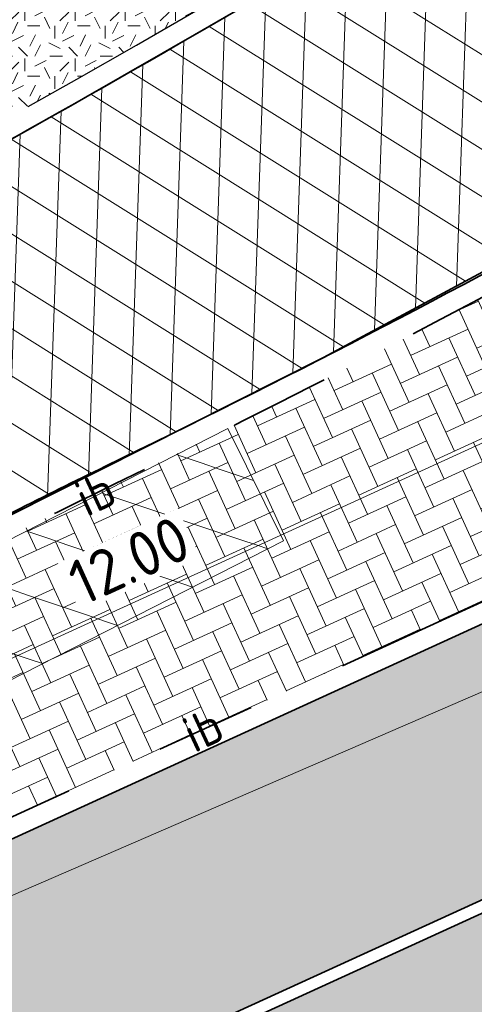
# Model space of a CAD drawing. Header units: metres. Extents: x 195696 to 514079, y 327475 to 328989.
# Tile 84 of 256: x 196034.7 to 196039.23, y 327666.05 to 327675.86. Entities that reach past the tile are written whole.
import ezdxf
from ezdxf.enums import TextEntityAlignment as Align

# ---------------------------------------------------------------- set-up
doc = ezdxf.new("R2010")
doc.units = ezdxf.units.M
for name, pattern in [('VH-RIJWIELPADBAND', [20, 8, -2, 2, -2, 0, -2, 2, -2]), ('VH-TROTTOIRBAND', [15, 5, -2, 2, -2, 2, -2]), ('VH-TROTTOIRBAND_180-200', [20, 10, -2, 2, -2, 2, -2])]:
    doc.linetypes.add(name, pattern=pattern)
for name, color, linetype, lineweight in [('B-WE-RI-GWA-G', 30, 'Continuous', 18), ('N-WE-GR-GRAS-A-250', 62, 'Continuous', 18), ('N-WE-VH-GESLOTENVERHARDING-A-200', 252, 'Continuous', 18), ('N-WE-VH-KANTOPSLUITING_RIJWIELPADBAND_40 120_250-G', 1, 'VH-RIJWIELPADBAND', 35), ('N-WE-VH-KANTOPSLUITING_TROTTOIRBAND_180 200_250-G', 6, 'VH-TROTTOIRBAND_180-200', 25), ('N-WE-VH-KANTOPSLUITING_TROTTOIRBAND_180 200_250_INRITBAND-G', 6, 'VH-TROTTOIRBAND', 35), ('N-WE-VH-KANTOPSLUITING_VOORKANTBAND-G', 2, 'Continuous', 35), ('N-WE-VH-KANTVERHARDING-G', 5, 'Continuous', 35), ('N-WE-VH-OPENVERHARDING_BETONSTRAATSTEEN_ANTRACIET-A', 250, 'Continuous', 18), ('N-WE-VH-OPENVERHARDING_BETONSTRAATSTEEN_ROOD-A', 13, 'Continuous', 18), ('N-WE-VH-TEGEL-A', 252, 'Continuous', 18), ('N-WE-VH-TEGEL_ANTRACIET-A-200', 250, 'Continuous', 18), ('X-XX-AL-M', 6, 'Continuous', 18), ('X-XX-AL-VERWIJZING-S-250', 7, 'Continuous', 18)]:
    doc.layers.add(name, color=color, linetype=linetype, lineweight=lineweight)
doc.styles.add('NLCS-ISO', font='NLCS-ISO.ttf')
doc.styles.add('NLCS-ISO-M250-T18', font='NLCS-ISO.ttf', dxfattribs={"height": 0.45})
doc.dimstyles.new('NLCS-M250-T18-PIJL_L2_H2', dxfattribs={"dimscale": 0.25, "dimtxt": 2.5, "dimasz": 1.8, "dimexe": 2, "dimexo": 2, "dimgap": 0.7, "dimtad": 1, "dimzin": 0, "dimdsep": 46, "dimtxsty": 'NLCS-ISO-M250-T18', "dimcen": 0, "dimdle": 2, "dimclrd": 256, "dimclre": 256, "dimclrt": 7, "dimazin": 0, "dimtfac": 1, "dimtdec": 3, "dimtofl": 0, "dimtmove": 0, "dimatfit": 3, "dimfxl": 2, "dimfxlon": 1, "dimtfillclr": 256, "dimtolj": 1, "dimtzin": 0, "dimlwd": -1, "dimlwe": -1, "dimarcsym": 0})
pattern_1 = [(87.99999999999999, (0, 0), (-0.3997563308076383, 0.01395979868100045), []), (148, (0, 0), (-0.2119677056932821, -0.3392192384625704), [])]

# ---------------------------------------------------------------- blocks, each defined once
blk = doc.blocks.new('SAL-VERWIJZING_TEKST-SO')
at = {"color": 0, "linetype": 'ByBlock', "lineweight": -2, "style": 'NLCS-ISO'}
blk.add_attdef('TEKST', text='', height=1.8, dxfattribs=at).set_placement((0, 0), align=Align.MIDDLE_CENTER)
blk = doc.blocks.new('*D243')
at = {"layer": 'defpoints', "color": 0, "transparency": 16777216}
for p in [(196041.4134533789, 327672.6020141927), (196042.0113514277, 327671.2917504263), (196031.0946860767, 327666.3102702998)]:
    blk.add_point(p, dxfattribs=at)
at = {"layer": 'X-XX-AL-M', "transparency": 16777216}
for p, q in [((196041.621023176, 327672.1471353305), (196041.2058835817, 327673.056893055)), ((196030.9061790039, 327667.8073468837), (196041.0040624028, 327672.4152013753)), ((196030.704357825, 327667.165655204), (196030.2892182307, 327668.0754129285))]:
    blk.add_line(p, q, dxfattribs=at)
for points in [[(196040.9729269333, 327672.4834332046), (196041.0351978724, 327672.3469695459), (196041.4134533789, 327672.6020141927)], [(196030.8750435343, 327667.875578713), (196030.9373144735, 327667.7391150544), (196030.4967880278, 327667.6205340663)]]:
    blk.add_solid(points, dxfattribs=at)
at = {"layer": 'X-XX-AL-M', "color": 7, "transparency": 16777216, "insert": (196035.7890648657, 327670.4751772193), "char_height": 0.45, "attachment_point": 5, "rotation": 24.52810770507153, "style": 'NLCS-ISO-M250-T18', "bg_fill": 3, "box_fill_scale": 1.1, "bg_fill_color": 256, "bg_fill_true_color": 13158600, "bg_fill_transparency": 0}
blk.add_mtext('\\A1;12.00', dxfattribs=at)

msp = doc.modelspace()

# ---------------------------------------------------------------- hatches: boundary and pattern name
at = {"layer": 'N-WE-GR-GRAS-A-250', "lineweight": 0}
h = msp.add_hatch(dxfattribs=at)
h.set_pattern_fill('AGR-GRAS_02-SO', color=256, scale=0.05, pattern_type=2)
h.set_pattern_definition([(0, (0, 0), (0.5, 0.5), [0.125, -0.375]), (0, (0.275, 0.3), (0.5, 0.5), [0.125, -0.375]), (90, (0.05, 0.175), (-0.5, 0.5), [0.125, -0.375]), (90, (0.25, 0.35), (-0.5, 0.5), [0.125, -0.375]), (45, (0.1, 0.35), (0, 0.5000000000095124), [0.125, -0.582106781]), (135, (0.275, 0), (-0.5000000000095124, 0), [0.125, -0.582106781]), (26.56505119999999, (0.125, 0.15), (0.5000000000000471, 2.000322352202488e-10), [0.125, -0.9930339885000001]), (26.56505119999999, (0.35, 0.4), (0.5000000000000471, 2.000322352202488e-10), [0.125, -0.9930339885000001]), (63.43494882, (0.35, 0), (2.54993137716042e-11, 0.500000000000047), [0.125, -0.9930339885]), (63.43494882, (0.125, 0.225), (2.54993137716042e-11, 0.500000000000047), [0.125, -0.9930339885]), (63.43494882, (0.3, 0.1), (2.54993137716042e-11, 0.500000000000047), [0.125, -0.9930339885]), (116.5650512, (0, 0.275), (-2.000324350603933e-10, 0.500000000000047), [0.125, -0.9930339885]), (153.43494882, (0.1, 0.07500000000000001), (-0.500000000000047, 2.549949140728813e-11), [0.125, -0.9930339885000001])])
h.paths.add_polyline_path([(196038.8093540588, 327677.3436212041, 0.4441096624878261), (196038.9079990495, 327677.8534916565, -0.01362065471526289), (196038.0973876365, 327678.9948729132, 0.4307616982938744), (196037.5957873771, 327679.0794350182), (196029.6022420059, 327673.0471471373, -0.003309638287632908), (196028.9284237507, 327672.5456191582, 0.9211374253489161), (196029.2415796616, 327672.036193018, 0.01867122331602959)])
at = {"layer": 'N-WE-VH-GESLOTENVERHARDING-A-200', "lineweight": 0}
h = msp.add_hatch(dxfattribs=at)
h.set_pattern_fill('AVH-GESLOTEN-SOD', color=256, scale=0.2, angle=28, pattern_type=2)
h.set_pattern_definition(pattern_1)
edge = h.paths.add_edge_path()
edge.add_line((196026.8631397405, 327675.6643210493), (196028.6413619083, 327672.1189636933))
edge.add_arc((196029.1059496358, 327672.3037831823), 0.4999999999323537, 126.28143148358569, 201.6933538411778, ccw=False)
edge.add_arc((195991.3818437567, 327723.6939985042), 63.24999917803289, 306.2813402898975, 307.0398418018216)
edge.add_line((196029.4817600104, 327673.2067845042), (196037.5175742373, 327679.2709703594))
edge.add_arc((196107.5631562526, 327588.4218612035), 114.7167999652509, 126.44709753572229, 127.63258668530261, ccw=False)
edge.add_arc((195954.1910585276, 327795.6090339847), 143.0613822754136, 306.5622702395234, 307.5174127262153)
edge.add_arc((196041.4830001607, 327681.9502605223), 0.2508643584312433, 37.03281675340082, 131.7974654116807, ccw=False)
edge.add_arc((196059.4520842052, 327693.3031306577), 21.00502132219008, 199.195798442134, 212.2280615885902, ccw=False)
edge.add_line((196039.6149319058, 327686.3967343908), (196039.6160288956, 327686.3927906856))
edge.add_arc((196039.3784738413, 327686.3252973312), 0.2469569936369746, -51.865141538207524, 15.860732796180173, ccw=False)
edge.add_arc((196193.8027407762, 327489.6327582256), 249.8226516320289, 128.1356313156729, 129.2607762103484)
edge.add_arc((196181.3363451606, 327504.860771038), 230.1426328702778, 129.2569575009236, 129.3538991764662)
edge.add_line((196035.4009321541, 327682.8171890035), (196031.1547055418, 327679.2560002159))
edge.add_arc((196193.8027448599, 327489.632753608), 249.8226577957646, 130.6211157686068, 131.0896321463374)
edge.add_arc((195990.1752496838, 327723.140617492), 60.00000000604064, 307.69549554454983, 311.08963215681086, ccw=False)
h = msp.add_hatch(dxfattribs=at)
h.set_pattern_fill('AVH-GESLOTEN-SOD', color=256, scale=0.2, angle=28, pattern_type=2)
h.set_pattern_definition(pattern_1)
edge = h.paths.add_edge_path()
edge.add_line((196028.6799947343, 327672.0419389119), (196030.3212551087, 327668.7696512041))
edge.add_line((196030.3212551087, 327668.7696512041), (196037.7281568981, 327672.4964260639))
edge.add_line((196037.7281568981, 327672.4964260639), (196041.6150399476, 327674.5864556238))
edge.add_line((196041.6150399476, 327674.5864556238), (196043.7362586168, 327675.8145174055))
edge.add_line((196043.7362586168, 327675.8145174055), (196045.8287932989, 327677.0895089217))
edge.add_arc((196045.9619442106, 327676.8793508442), 0.2487882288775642, 50.60094028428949, 122.3573264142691, ccw=False)
edge.add_arc((196059.4520842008, 327693.3031306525), 21.00502131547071, 218.9213724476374, 230.6010529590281, ccw=False)
edge.add_arc((196042.8996226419, 327679.9692206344), 0.2512841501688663, -62.73298809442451, 33.15690476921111, ccw=False)
edge.add_arc((195962.9859683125, 327802.7537960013), 146.7499838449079, 296.8786571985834, 303.04796674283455, ccw=False)
edge.add_arc((196029.1059496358, 327672.3037831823), 0.4999999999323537, 211.5799983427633, 296.87856492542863, ccw=False)
at = {"layer": 'N-WE-VH-OPENVERHARDING_BETONSTRAATSTEEN_ANTRACIET-A', "lineweight": 0}
h = msp.add_hatch(dxfattribs=at)
h.set_pattern_fill('AVH-BSS_KEIFORMAAT_KEPER', color=256, scale=2, angle=24.63776772, pattern_type=2)
h.set_pattern_definition([(24.63776772, (196016.9468918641, 327660.2782895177), (0.1033371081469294, 0.278426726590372), [0.6299999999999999, -0.21]), (294.63776772, (196016.7718022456, 327660.6600533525), (0.1033371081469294, 0.278426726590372), [0.63, -0.21])])
h.paths.add_polyline_path([(196041.2218265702, 327670.9347166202), (196042.0113514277, 327671.2917504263), (196040.8244732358, 327673.9163473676, -0.005515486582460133), (196038.7017774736, 327672.7752463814, -0.007824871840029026), (196035.640453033, 327671.233381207, 0.005040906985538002), (196034.7396787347, 327670.7859676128, 0.005052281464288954), (196033.8475781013, 327670.3201620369, -0.006951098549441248), (196030.138486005, 327668.4013694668), (196031.0935914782, 327666.3097704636)])
at = {"layer": 'N-WE-VH-OPENVERHARDING_BETONSTRAATSTEEN_ROOD-A', "lineweight": 0}
h = msp.add_hatch(dxfattribs=at)
h.set_pattern_fill('AVH-BSS_KEIFORMAAT_KEPER', color=256, scale=2, angle=24.67704716, pattern_type=2)
h.set_pattern_definition([(24.67704716, (195933.7465657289, 327618.6086969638), (0.1031462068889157, 0.2784975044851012), [0.63, -0.21]), (294.67704716, (195933.5712144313, 327618.9903406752), (0.1031462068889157, 0.2784975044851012), [0.63, -0.21])])
edge = h.paths.add_edge_path()
edge.add_arc((196036.7229021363, 327687.886919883), 20.00000010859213, 294.3331254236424, 295.3437132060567)
edge.add_line((196045.2838521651, 327669.8117950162), (196050.8148406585, 327672.4314458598))
edge.add_line((196050.8148406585, 327672.4314458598), (196049.8300551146, 327674.6079746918))
edge.add_line((196049.8300551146, 327674.6079746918), (196041.304569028, 327670.7526347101))
edge.add_line((196041.304569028, 327670.7526347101), (196015.6080153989, 327659.0185886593))
edge.add_line((196015.6080153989, 327659.0185886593), (196009.2880393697, 327656.1186795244))
edge.add_line((196009.2880393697, 327656.1186795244), (195990.8105155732, 327647.633974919))
edge.add_line((195990.8105155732, 327647.633974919), (195989.0206813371, 327646.8118361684))
edge.add_line((195989.0206813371, 327646.8118361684), (195984.6570284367, 327644.9067882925))
edge.add_line((195984.6570284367, 327644.9067882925), (195985.6943316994, 327642.6311557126))
edge.add_line((195985.6943316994, 327642.6311557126), (195990.1806999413, 327644.593796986))
edge.add_line((195990.1806999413, 327644.593796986), (196015.800666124, 327656.3582438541))
edge.add_line((196015.800666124, 327656.3582438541), (196042.3388831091, 327668.4766259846))
edge.add_line((196042.3388831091, 327668.4766259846), (196044.9637264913, 327669.6636156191))
at = {"layer": 'N-WE-VH-TEGEL-A', "lineweight": 0}
h = msp.add_hatch(dxfattribs=at)
h.set_pattern_fill('AVH-TEGEL_300X300_HALFST', color=256, angle=24.48272405, pattern_type=2)
h.set_pattern_definition([(24.48272405, (196016.600019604, 327654.6125525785), (0.2108630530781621, 0.2608385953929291), [0.3, -0.3]), (114.48272405, (196016.600019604, 327654.6125525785), (-0.2730258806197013, -0.1243256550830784), [])])
edge = h.paths.add_edge_path()
edge.add_line((196053.0843019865, 327673.3735552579), (196045.3352178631, 327669.7033442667))
edge.add_arc((196036.722901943, 327687.8869202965), 20.12000056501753, 294.3331254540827, 295.343713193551, ccw=False)
edge.add_line((196045.0131714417, 327669.5542757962), (196042.3884951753, 327668.3673617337))
edge.add_line((196042.3884951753, 327668.3673617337), (196015.8506077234, 327656.249129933))
edge.add_line((196015.8506077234, 327656.249129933), (196015.7888004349, 327656.2207486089))
edge.add_line((196015.7888004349, 327656.2207486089), (196016.5381191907, 327654.5841284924))
edge.add_line((196016.5381191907, 327654.5841284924), (196016.600019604, 327654.6125525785))
edge.add_line((196016.600019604, 327654.6125525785), (196043.1331772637, 327666.728624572))
edge.add_line((196043.1331772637, 327666.728624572), (196053.8920582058, 327671.5939358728))
edge.add_line((196053.8920582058, 327671.5939358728), (196053.0843019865, 327673.3735552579))
at = {"layer": 'N-WE-VH-TEGEL_ANTRACIET-A-200', "lineweight": 0}
h = msp.add_hatch(dxfattribs=at)
h.set_pattern_fill('AVH-TEGEL-SOD', color=256, scale=0.2, angle=71.3987216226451, pattern_type=2)
h.set_pattern_definition([(161.3987216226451, (10168.52502126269, -5865.224783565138), (-0.191388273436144, -0.5686567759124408), [0.1999999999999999])])
h.paths.add_polyline_path([(196037.3271511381, 327670.6694414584), (196036.773188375, 327671.7900912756), (196030.1352874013, 327668.4078401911), (196030.6892501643, 327667.2871903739)])

# ---------------------------------------------------------------- linework, layer by layer
at = {"layer": 'B-WE-RI-GWA-G', "flags": 128}
msp.add_lwpolyline([(195952.32, 327623.29), (195965.256, 327631.957), (195975.77, 327640.66), (196011.39, 327657.08), (196048.9974401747, 327673.3589608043)], dxfattribs=at)
at = {"layer": 'N-WE-VH-KANTOPSLUITING_RIJWIELPADBAND_40 120_250-G', "ltscale": 0.5, "flags": 128}
msp.add_lwpolyline([(195990.230775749, 327644.4847446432), (196015.8506077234, 327656.249129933), (196042.3884951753, 327668.3673617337), (196045.0131714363, 327669.5542757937, 0.004409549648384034), (196045.335217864, 327669.7033442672), (196054.1532453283, 327673.8798405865, -0.01128810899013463), (196054.9728465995, 327674.2456121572, -0.02960797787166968), (196063.331989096, 327677.1835836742), (196064.72694543, 327677.5828726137, -0.1970093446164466), (196075.9462916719, 327676.3408676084, -0.1481814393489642), (196093.0064057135, 327659.0016509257, 0.01565035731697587), (196093.4719660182, 327658.1777936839), (196100.6791604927, 327646.3072311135), (196104.7244520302, 327639.6050913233), (196107.3214308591, 327635.3021264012), (196111.9269097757, 327627.671572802, -0.3676355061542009), (196111.3267418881, 327623.9892547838), (196110.3263864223, 327623.1387124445), (196108.6890152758, 327621.9880002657), (196107.5162459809, 327621.2994840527)], format="xyb", dxfattribs=at)
at = {"layer": 'N-WE-VH-KANTOPSLUITING_TROTTOIRBAND_180 200_250-G', "ltscale": 0.5, "flags": 128}
msp.add_lwpolyline([(196038.9079990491, 327677.8534916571, -0.0136206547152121), (196038.0973876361, 327678.9948729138, 0.4307616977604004), (196037.5957873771, 327679.0794350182), (196029.6022420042, 327673.0471471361, -0.003309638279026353), (196028.9284237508, 327672.5456191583, 0.9211374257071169), (196029.2415796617, 327672.036193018, 0.01867122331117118), (196038.8093540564, 327677.3436212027, 0.4441096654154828)], format="xyb", close=True, dxfattribs=at)
at = {"layer": 'N-WE-VH-KANTOPSLUITING_TROTTOIRBAND_180 200_250_INRITBAND-G', "ltscale": 0.5, "flags": 128}
msp.add_lwpolyline([(196040.8246746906, 327673.9159862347, -0.01326885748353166), (196035.6404530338, 327671.2333812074, 0.01009860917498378), (196033.8481233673, 327670.3204537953, -0.00695212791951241), (196030.138486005, 327668.4013694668, -0.00695212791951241)], format="xyb", dxfattribs=at)
msp.add_lwpolyline([(196031.0935914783, 327666.3097704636), (196041.2218265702, 327670.9347166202), (196042.0113514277, 327671.2917504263)], dxfattribs=at)
at = {"layer": 'N-WE-VH-KANTOPSLUITING_VOORKANTBAND-G', "flags": 128}
for points in [[(195990.1806999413, 327644.593796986), (196015.8006469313, 327656.35823509), (196042.3388497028, 327668.4766108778), (196044.9637264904, 327669.6636156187, 0.004409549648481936), (196045.2838521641, 327669.8117950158), (196054.1018796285, 327673.9882913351, -0.01128810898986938), (196054.9264281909, 327674.3562707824, -0.02960797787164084), (196063.2989667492, 327677.2989505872), (196064.6939230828, 327677.6982395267, -0.1970093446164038), (196076.0037479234, 327676.4462183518, -0.1481814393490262), (196093.1126748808, 327659.0573901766, 0.01565035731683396), (196093.5745402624, 327658.2400714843), (196100.7818160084, 327646.3693750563), (196104.8271884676, 327639.6671011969), (196107.4241695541, 327635.3641325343), (196112.0296473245, 327627.7335808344, -0.3676355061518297), (196111.4044724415, 327623.8978328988), (196110.3999065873, 327623.0437107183), (196108.754, 327621.887), (196107.577, 327621.196)], [(196038.9603803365, 327677.2012313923, -0.01876592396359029), (196029.3320001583, 327671.857799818, -0.9208677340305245)], [(196040.7275783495, 327674.0913087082, -0.01334024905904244), (196035.5532969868, 327671.4133918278, 0.01010171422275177), (196033.7532217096, 327670.4965050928, -0.007251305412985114), (196030.0489443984, 327668.5815553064, -0.007214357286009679)]]:
    msp.add_lwpolyline(points, format="xyb", dxfattribs=at)
msp.add_lwpolyline([(196031.1767445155, 327666.1278760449), (196041.3045690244, 327670.7526347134), (196042.0937596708, 327671.1095173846)], dxfattribs=at)
at = {"layer": 'N-WE-VH-KANTVERHARDING-G'}
msp.add_lwpolyline([(196043.0147454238, 327679.7458588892, -0.02692519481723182), (196029.3320001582, 327671.857799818)], format="xyb", dxfattribs=at)
for points in [[(196037.7281568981, 327672.4964260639), (196041.6150399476, 327674.5864556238)], [(196027.0168718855, 327667.1070542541), (196037.7281568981, 327672.4964260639)]]:
    msp.add_lwpolyline(points, dxfattribs=at)
at = {"layer": 'N-WE-VH-TEGEL_ANTRACIET-A-200', "lineweight": 5}
msp.add_lwpolyline([(196037.3271511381, 327670.6694414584), (196036.773188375, 327671.7900912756), (196030.1352874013, 327668.4078401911), (196030.6892501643, 327667.2871903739), (196037.3271511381, 327670.6694414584)], close=True, dxfattribs=at)

# ---------------------------------------------------------------- block references
at = {"layer": 'X-XX-AL-VERWIJZING-S-250', "xscale": 0.2, "yscale": 0.2, "zscale": 0.2, "rotation": 24.99999999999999}
for p in [(196035.4510742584, 327671.1411944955), (196036.5247832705, 327668.7898639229)]:
    msp.add_blockref('SAL-VERWIJZING_TEKST-SO', p, dxfattribs=at).add_auto_attribs({'TEKST': 'ib'})

# ---------------------------------------------------------------- next in the draw order: dimensions: what is measured, and where the dimension line sits
at = {"layer": 'X-XX-AL-M'}
dim = msp.add_aligned_dim(p1=(196031.0946860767, 327666.3102702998), p2=(196042.0113514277, 327671.2917504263), distance=1.4402337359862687, dimstyle='NLCS-M250-T18-PIJL_L2_H2', override={"dimtfill": 1}, dxfattribs=at)
dim.commit()
dim.dimension.update_dxf_attribs({"geometry": '*D243', "text_midpoint": (196035.7890648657, 327670.4751772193)})

doc.saveas('drawing.dxf')
